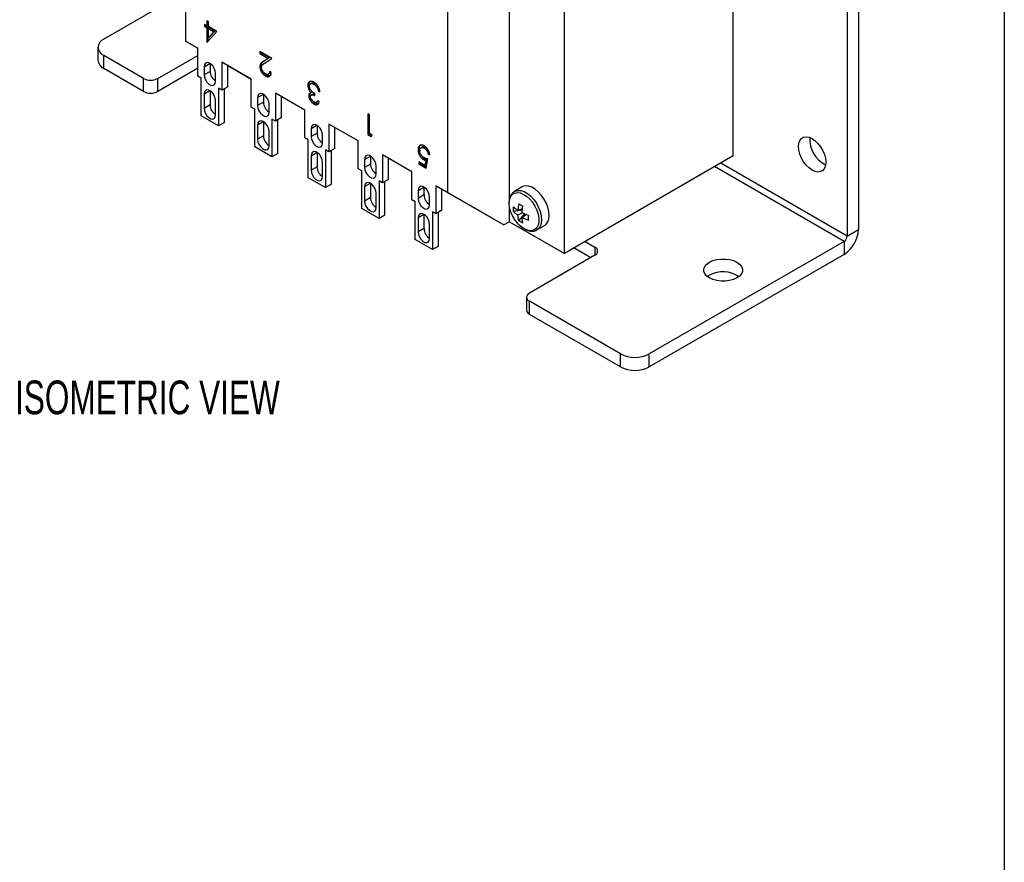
# Model space of a CAD drawing. Header units: inches. Extents: x 0.2 to 10.8, y 0.2 to 8.2.
# Tile 7 of 11: x 8.3 to 10.8, y 3.6 to 5.7. Entities that reach past the tile are written whole.
import ezdxf

# ---------------------------------------------------------------- set-up
doc = ezdxf.new("R2010")
doc.units = ezdxf.units.IN
doc.header["$MEASUREMENT"] = 0
doc.layers.add('TEXT', color=140, linetype='Continuous', lineweight=25)
doc.styles.add('SLDTEXTSTYLE0', font='TXT', dxfattribs={"width": 0.7})

msp = doc.modelspace()

# ---------------------------------------------------------------- linework, layer by layer
for p, q in [((10.3894, 7.0939), (10.3894, 5.1444)), ((10.3616, 7.0778), (10.3616, 5.1283)), ((8.7266, 6.1564), (8.7266, 5.6099)), ((10.0802, 5.3267), (10.0802, 6.0616)), ((9.6626, 5.0856), (9.6626, 5.9536)), ((9.5269, 5.2181), (9.5269, 5.9264)), ((9.3738, 5.7828), (9.3738, 5.2363)), ((8.7266, 5.732), (8.5244, 5.6153)), ((8.7787, 5.6485), (8.7736, 5.6514)), ((8.7736, 5.6514), (8.7736, 5.6462)), ((8.7768, 5.648), (8.7736, 5.6462)), ((8.7736, 5.6462), (8.7787, 5.6432)), ((8.7768, 5.648), (8.7768, 5.6496)), ((8.7819, 5.6451), (8.7768, 5.648)), ((8.7827, 5.658), (8.7787, 5.6602)), ((8.7787, 5.6602), (8.7787, 5.6485)), ((8.7819, 5.6503), (8.7787, 5.6485)), ((8.7819, 5.6503), (8.7819, 5.6584)), ((8.7827, 5.6462), (8.7827, 5.658)), ((8.8036, 5.6341), (8.7827, 5.6462)), ((8.7819, 5.6451), (8.7787, 5.6432)), ((8.7787, 5.6432), (8.7787, 5.6079)), ((8.7795, 5.6074), (8.8036, 5.6341)), ((8.7819, 5.6101), (8.7819, 5.6451)), ((8.7859, 5.6428), (8.7827, 5.6409)), ((8.7827, 5.6409), (8.7959, 5.6333)), ((8.7827, 5.6188), (8.7827, 5.6409)), ((8.7959, 5.6333), (8.7827, 5.6188)), ((8.7991, 5.6352), (8.7859, 5.6428)), ((8.7859, 5.6206), (8.7991, 5.6352)), ((8.7959, 5.6333), (8.7991, 5.6352)), ((8.7266, 5.6099), (8.7551, 5.5935)), ((8.7565, 5.5926), (8.7266, 5.6099)), ((8.7813, 5.6094), (8.7787, 5.6079)), ((8.7787, 5.6079), (8.7795, 5.6074)), ((8.7827, 5.6188), (8.7859, 5.6206)), ((8.5098, 5.5949), (8.5098, 5.5628)), ((8.6223, 5.518), (8.5244, 5.5745)), ((8.5244, 5.5424), (8.5244, 5.5745)), ((8.6576, 5.518), (8.7565, 5.5751)), ((8.7565, 5.5927), (8.7551, 5.5935)), ((8.7551, 5.5935), (8.7565, 5.5927)), ((8.7565, 5.5235), (8.7565, 5.5927)), ((8.9396, 5.5674), (8.9096, 5.5847)), ((8.9096, 5.5847), (8.9096, 5.5795)), ((8.9128, 5.5813), (8.9096, 5.5795)), ((8.9096, 5.5795), (8.9302, 5.5676)), ((8.9128, 5.5813), (8.9128, 5.5828)), ((8.9334, 5.5694), (8.9128, 5.5813)), ((8.7722, 5.5469), (8.7864, 5.5551)), ((8.7868, 5.5548), (8.7868, 5.5355)), ((8.8887, 5.5163), (8.8163, 5.5581)), ((8.8163, 5.5581), (8.8163, 5.489)), ((8.831, 5.4974), (8.831, 5.5497)), ((8.831, 5.5496), (8.8887, 5.5163)), ((8.8657, 5.5295), (8.831, 5.5496)), ((8.9134, 5.549), (8.9102, 5.5472)), ((8.9302, 5.5676), (8.9191, 5.5603)), ((8.9223, 5.5622), (8.9191, 5.5603)), ((8.9223, 5.5622), (8.9334, 5.5694)), ((8.9225, 5.5561), (8.9396, 5.5674)), ((8.9334, 5.5694), (8.9302, 5.5676)), ((8.6223, 5.4859), (8.5244, 5.5424)), ((8.7565, 5.543), (8.6576, 5.4859)), ((8.7722, 5.5469), (8.7722, 5.5271)), ((8.7868, 5.5355), (8.7722, 5.5271)), ((8.8006, 5.5107), (8.8006, 5.5304)), ((8.8657, 5.5295), (8.8887, 5.5163)), ((8.9267, 5.5262), (8.9235, 5.5243)), ((8.9309, 5.5286), (8.9341, 5.5304)), ((8.9379, 5.533), (8.934, 5.5353)), ((8.6223, 5.4859), (8.6223, 5.518)), ((8.6576, 5.4859), (8.6576, 5.518)), ((8.765, 5.5186), (8.7565, 5.5235)), ((8.765, 5.4255), (8.765, 5.5186)), ((8.8887, 5.4472), (8.8887, 5.5163)), ((9.0318, 5.5027), (9.0286, 5.5008)), ((9.0385, 5.5064), (9.0353, 5.5046)), ((9.047, 5.5051), (9.0438, 5.5033)), ((8.7722, 5.4797), (8.7864, 5.4879)), ((8.7722, 5.4797), (8.7722, 5.4441)), ((8.7868, 5.4876), (8.7868, 5.4526)), ((8.8163, 5.489), (8.8078, 5.4939)), ((8.8078, 5.4939), (8.8078, 5.4008)), ((8.831, 5.4974), (8.8163, 5.489)), ((8.8224, 5.4093), (8.8224, 5.4925)), ((8.9044, 5.4705), (8.9186, 5.4787)), ((8.919, 5.4785), (8.919, 5.4592)), ((9.021, 5.44), (8.9486, 5.4818)), ((8.9486, 5.4818), (8.9486, 5.4126)), ((9.0341, 5.4775), (9.0309, 5.4756)), ((9.0344, 5.4921), (9.0312, 5.4903)), ((9.036, 5.4831), (9.034, 5.4821)), ((9.0392, 5.485), (9.036, 5.4831)), ((9.0397, 5.4788), (9.0365, 5.477)), ((9.0462, 5.4751), (9.0462, 5.4803)), ((9.0544, 5.4981), (9.0512, 5.4963)), ((9.0579, 5.4891), (9.0546, 5.4872)), ((9.0546, 5.4872), (9.0586, 5.4849)), ((8.7868, 5.4526), (8.7722, 5.4441)), ((8.8006, 5.4277), (8.8006, 5.4632)), ((8.9044, 5.4705), (8.9044, 5.4508)), ((8.919, 5.4592), (8.9044, 5.4508)), ((8.9329, 5.4343), (8.9329, 5.4541)), ((8.9632, 5.4211), (8.9632, 5.4733)), ((9.047, 5.4567), (9.0438, 5.4549)), ((9.0503, 5.4593), (9.0535, 5.4612)), ((9.0569, 5.4604), (9.053, 5.4627)), ((8.8973, 5.4423), (8.8887, 5.4472)), ((8.8973, 5.3492), (8.8973, 5.4423)), ((9.021, 5.3709), (9.021, 5.44)), ((9.181, 5.428), (9.177, 5.4303)), ((9.177, 5.4303), (9.177, 5.3793)), ((9.1802, 5.3811), (9.1802, 5.4285)), ((9.181, 5.3822), (9.181, 5.428)), ((8.8078, 5.4008), (8.765, 5.4255)), ((8.8224, 5.4093), (8.8078, 5.4008)), ((8.9044, 5.4033), (8.9186, 5.4115)), ((8.9044, 5.4033), (8.9044, 5.3678)), ((8.919, 5.4113), (8.919, 5.3762)), ((8.9486, 5.4126), (8.94, 5.4176)), ((8.94, 5.4176), (8.94, 5.3245)), ((8.9632, 5.4211), (8.9486, 5.4126)), ((8.9546, 5.3329), (8.9546, 5.4161)), ((9.1532, 5.3636), (9.0808, 5.4054)), ((9.0808, 5.4054), (9.0808, 5.3363)), ((8.9329, 5.3514), (8.9329, 5.3869)), ((9.0367, 5.3942), (9.0509, 5.4024)), ((9.0367, 5.3942), (9.0367, 5.3744)), ((9.0513, 5.3829), (9.0367, 5.3744)), ((9.0513, 5.4022), (9.0513, 5.3829)), ((9.0954, 5.3447), (9.0954, 5.397)), ((9.1802, 5.3811), (9.177, 5.3793)), ((9.177, 5.3793), (9.1852, 5.3746)), ((9.187, 5.3772), (9.1802, 5.3811)), ((9.1878, 5.3783), (9.181, 5.3822)), ((9.1852, 5.3746), (9.1878, 5.3783)), ((8.919, 5.3762), (8.9044, 5.3678)), ((9.0295, 5.3659), (9.021, 5.3709)), ((9.0295, 5.2728), (9.0295, 5.3659)), ((9.0651, 5.358), (9.0651, 5.3778)), ((9.1532, 5.2945), (9.1532, 5.3636)), ((8.94, 5.3245), (8.8973, 5.3492)), ((8.9546, 5.3329), (8.94, 5.3245)), ((9.0367, 5.327), (9.0509, 5.3352)), ((9.0513, 5.335), (9.0513, 5.2999)), ((9.0808, 5.3363), (9.0722, 5.3413)), ((9.0722, 5.3413), (9.0722, 5.2482)), ((9.0954, 5.3447), (9.0808, 5.3363)), ((9.0869, 5.2566), (9.0869, 5.3398)), ((9.3043, 5.3438), (9.3011, 5.342)), ((9.3043, 5.3438), (9.3052, 5.3381)), ((9.3115, 5.3486), (9.3083, 5.3468)), ((9.3195, 5.3478), (9.3163, 5.346)), ((9.3292, 5.333), (9.326, 5.3312)), ((9.326, 5.3312), (9.33, 5.3289)), ((9.0367, 5.327), (9.0367, 5.2915)), ((9.0651, 5.275), (9.0651, 5.3106)), ((9.1689, 5.3178), (9.1831, 5.3261)), ((9.1689, 5.3178), (9.1689, 5.2981)), ((9.1835, 5.3065), (9.1689, 5.2981)), ((9.1835, 5.3258), (9.1835, 5.3065)), ((9.2854, 5.2873), (9.213, 5.3291)), ((9.213, 5.3291), (9.213, 5.26)), ((9.2277, 5.2684), (9.2277, 5.3207)), ((9.3178, 5.3032), (9.3028, 5.3119)), ((9.3028, 5.3119), (9.3028, 5.3067)), ((9.306, 5.3085), (9.3028, 5.3067)), ((9.3028, 5.3067), (9.3209, 5.2962)), ((9.306, 5.31), (9.306, 5.3085)), ((9.306, 5.3085), (9.3216, 5.2995)), ((9.3182, 5.3191), (9.315, 5.3173)), ((9.3202, 5.3153), (9.3178, 5.3032)), ((9.3234, 5.3171), (9.3202, 5.3153)), ((9.3209, 5.2962), (9.3255, 5.3191)), ((9.3234, 5.3171), (9.3211, 5.3051)), ((10.0802, 5.3267), (9.6626, 5.0856)), ((10.3616, 5.1283), (10.0491, 5.3087)), ((9.0513, 5.2999), (9.0367, 5.2915)), ((9.1617, 5.2896), (9.1532, 5.2945)), ((9.1617, 5.1965), (9.1617, 5.2896)), ((9.1973, 5.2817), (9.1973, 5.3014)), ((9.2854, 5.2182), (9.2854, 5.2873)), ((9.3211, 5.3051), (9.3178, 5.3032)), ((10.3541, 5.1153), (10.0341, 5.3)), ((9.0722, 5.2482), (9.0295, 5.2728)), ((9.0869, 5.2566), (9.0722, 5.2482)), ((9.1689, 5.2507), (9.1831, 5.2589)), ((9.1835, 5.2586), (9.1835, 5.2236)), ((9.213, 5.26), (9.2045, 5.2649)), ((9.2045, 5.2649), (9.2045, 5.1718)), ((9.2277, 5.2684), (9.213, 5.26)), ((9.2191, 5.1803), (9.2191, 5.2635)), ((9.1689, 5.2507), (9.1689, 5.2151)), ((9.1973, 5.1987), (9.1973, 5.2342)), ((9.3011, 5.2415), (9.3153, 5.2497)), ((9.3011, 5.2415), (9.3011, 5.2217)), ((9.3157, 5.2495), (9.3157, 5.2302)), ((9.3453, 5.2528), (9.3738, 5.2363)), ((9.3453, 5.2528), (9.3453, 5.1836)), ((9.3599, 5.2443), (9.3453, 5.2528)), ((9.4845, 5.1724), (9.3599, 5.2443)), ((9.3599, 5.1921), (9.3599, 5.2443)), ((9.3738, 5.2363), (9.513, 5.1559)), ((9.5585, 5.2498), (9.5398, 5.239)), ((9.5398, 5.239), (9.5404, 5.2393)), ((9.1835, 5.2236), (9.1689, 5.2151)), ((9.294, 5.2132), (9.2854, 5.2182)), ((9.294, 5.1202), (9.294, 5.2132)), ((9.3157, 5.2302), (9.3011, 5.2217)), ((9.3296, 5.2053), (9.3296, 5.2251)), ((9.2045, 5.1718), (9.1617, 5.1965)), ((9.3453, 5.1836), (9.3367, 5.1886)), ((9.3367, 5.1886), (9.3367, 5.0955)), ((9.3599, 5.1921), (9.3453, 5.1836)), ((9.3513, 5.1039), (9.3513, 5.1871)), ((9.5269, 5.1639), (9.5269, 5.2031)), ((9.559, 5.1929), (9.537, 5.1893)), ((9.5594, 5.196), (9.5479, 5.1919)), ((9.5582, 5.186), (9.5479, 5.1801)), ((9.2191, 5.1803), (9.2045, 5.1718)), ((9.3011, 5.1743), (9.3153, 5.1825)), ((9.3011, 5.1743), (9.3011, 5.1388)), ((9.3157, 5.1823), (9.3157, 5.1472)), ((9.4845, 5.1724), (9.513, 5.1559)), ((9.5269, 5.1639), (9.513, 5.1559)), ((9.5269, 5.1639), (9.6626, 5.0856)), ((9.5504, 5.166), (9.5646, 5.1833)), ((9.5582, 5.1742), (9.5674, 5.182)), ((9.3157, 5.1472), (9.3011, 5.1388)), ((9.3296, 5.1224), (9.3296, 5.1579)), ((9.5949, 5.1436), (9.5942, 5.1432)), ((9.5949, 5.1436), (9.6136, 5.1544)), ((10.3616, 5.1283), (10.3894, 5.1444)), ((9.3367, 5.0955), (9.294, 5.1202)), ((9.714, 5.1152), (9.7379, 5.1014)), ((10.3541, 5.1153), (9.8724, 4.8372)), ((10.3541, 5.1153), (10.3541, 5.0831)), ((9.3513, 5.1039), (9.3367, 5.0955)), ((9.7277, 5.0751), (9.6861, 5.0991)), ((9.7379, 5.1014), (9.7379, 5.081)), ((9.7379, 5.081), (9.5763, 4.9877)), ((10.3541, 5.0831), (9.8724, 4.805)), ((10.0214, 5.0318), (10.0164, 5.0283)), ((9.569, 4.9775), (9.569, 4.9453)), ((9.8017, 4.8372), (9.5763, 4.9673)), ((9.5763, 4.9351), (9.5763, 4.9673)), ((9.8017, 4.805), (9.5763, 4.9351)), ((9.8017, 4.805), (9.8017, 4.8372)), ((9.8724, 4.805), (9.8724, 4.8372))]:
    msp.add_line(p, q)
at = {"flags": 128}
for points in [[(8.8006, 5.5304), (8.7998, 5.5365), (8.7973, 5.5429), (8.7935, 5.5488), (8.7889, 5.5534), (8.7839, 5.5562), (8.7793, 5.557), (8.7755, 5.5555), (8.773, 5.552), (8.7722, 5.5469)], [(8.7722, 5.5271), (8.773, 5.521), (8.7755, 5.5146), (8.7793, 5.5088), (8.7839, 5.5041), (8.7889, 5.5013), (8.7935, 5.5006), (8.7973, 5.502), (8.7998, 5.5055), (8.8006, 5.5107)], [(8.8006, 5.4632), (8.7998, 5.4694), (8.7973, 5.4757), (8.7935, 5.4816), (8.7889, 5.4862), (8.7839, 5.4891), (8.7793, 5.4898), (8.7755, 5.4883), (8.773, 5.4848), (8.7722, 5.4797)], [(8.9329, 5.4541), (8.932, 5.4602), (8.9295, 5.4666), (8.9258, 5.4724), (8.9211, 5.4771), (8.9162, 5.4799), (8.9115, 5.4806), (8.9077, 5.4792), (8.9053, 5.4756), (8.9044, 5.4705)], [(8.7722, 5.4441), (8.773, 5.438), (8.7755, 5.4317), (8.7793, 5.4258), (8.7839, 5.4212), (8.7889, 5.4183), (8.7935, 5.4176), (8.7973, 5.4191), (8.7998, 5.4226), (8.8006, 5.4277)], [(8.9044, 5.4508), (8.9053, 5.4446), (8.9077, 5.4383), (8.9115, 5.4324), (8.9162, 5.4278), (8.9211, 5.4249), (8.9258, 5.4242), (8.9295, 5.4257), (8.932, 5.4292), (8.9329, 5.4343)], [(8.9329, 5.3869), (8.932, 5.393), (8.9295, 5.3994), (8.9258, 5.4052), (8.9211, 5.4099), (8.9162, 5.4127), (8.9115, 5.4134), (8.9077, 5.412), (8.9053, 5.4084), (8.9044, 5.4033)], [(9.0651, 5.3778), (9.0642, 5.3839), (9.0618, 5.3902), (9.058, 5.3961), (9.0533, 5.4007), (9.0484, 5.4036), (9.0438, 5.4043), (9.04, 5.4028), (9.0375, 5.3993), (9.0367, 5.3942)], [(8.9044, 5.3678), (8.9053, 5.3617), (8.9077, 5.3553), (8.9115, 5.3495), (8.9162, 5.3448), (8.9211, 5.342), (8.9258, 5.3413), (8.9295, 5.3427), (8.932, 5.3463), (8.9329, 5.3514)], [(9.0367, 5.3744), (9.0375, 5.3683), (9.04, 5.3619), (9.0438, 5.3561), (9.0484, 5.3515), (9.0533, 5.3486), (9.058, 5.3479), (9.0618, 5.3494), (9.0642, 5.3529), (9.0651, 5.358)], [(10.2411, 5.3499), (10.242, 5.3581), (10.2445, 5.3649), (10.2485, 5.3699), (10.2538, 5.373), (10.2602, 5.374), (10.2674, 5.3727), (10.2749, 5.3694), (10.2824, 5.3641), (10.2895, 5.3571), (10.2959, 5.3487), (10.3013, 5.3395), (10.3053, 5.3298), (10.3078, 5.3201), (10.3086, 5.3109), (10.3078, 5.3027), (10.3053, 5.2959), (10.3013, 5.2909), (10.2959, 5.2878), (10.2895, 5.2868), (10.2824, 5.2881), (10.2749, 5.2914), (10.2674, 5.2967), (10.2602, 5.3037), (10.2538, 5.3121), (10.2485, 5.3213), (10.2445, 5.3311), (10.242, 5.3407), (10.2411, 5.3499)], [(9.0651, 5.3106), (9.0642, 5.3167), (9.0618, 5.323), (9.058, 5.3289), (9.0533, 5.3335), (9.0484, 5.3364), (9.0438, 5.3371), (9.04, 5.3356), (9.0375, 5.3321), (9.0367, 5.327)], [(9.1973, 5.3014), (9.1965, 5.3075), (9.194, 5.3139), (9.1902, 5.3198), (9.1856, 5.3244), (9.1806, 5.3272), (9.176, 5.328), (9.1722, 5.3265), (9.1697, 5.323), (9.1689, 5.3178)], [(9.0367, 5.2915), (9.0375, 5.2853), (9.04, 5.279), (9.0438, 5.2731), (9.0484, 5.2685), (9.0533, 5.2656), (9.058, 5.2649), (9.0618, 5.2664), (9.0642, 5.2699), (9.0651, 5.275)], [(9.1689, 5.2981), (9.1697, 5.292), (9.1722, 5.2856), (9.176, 5.2797), (9.1806, 5.2751), (9.1856, 5.2723), (9.1902, 5.2715), (9.194, 5.273), (9.1965, 5.2765), (9.1973, 5.2817)], [(9.1973, 5.2342), (9.1965, 5.2403), (9.194, 5.2467), (9.1902, 5.2526), (9.1856, 5.2572), (9.1806, 5.26), (9.176, 5.2608), (9.1722, 5.2593), (9.1697, 5.2558), (9.1689, 5.2507)], [(9.3296, 5.2251), (9.3287, 5.2312), (9.3262, 5.2376), (9.3225, 5.2434), (9.3178, 5.248), (9.3129, 5.2509), (9.3082, 5.2516), (9.3045, 5.2501), (9.302, 5.2466), (9.3011, 5.2415)], [(9.5265, 5.21), (9.5273, 5.2186), (9.5299, 5.2258), (9.5339, 5.2312), (9.5394, 5.2347), (9.5459, 5.2361), (9.5533, 5.2352), (9.5611, 5.2322), (9.569, 5.2271), (9.5766, 5.2203), (9.5836, 5.212), (9.5896, 5.2026), (9.5944, 5.1925), (9.5978, 5.1823), (9.5995, 5.1724), (9.5995, 5.1633), (9.5978, 5.1553), (9.5944, 5.1489), (9.5896, 5.1444), (9.5836, 5.142), (9.5766, 5.1418), (9.569, 5.1437), (9.5611, 5.1478), (9.5533, 5.1538), (9.5459, 5.1614), (9.5394, 5.1703), (9.5339, 5.1801), (9.5299, 5.1903), (9.5273, 5.2004), (9.5265, 5.21)], [(9.5404, 5.2393), (9.5413, 5.2398), (9.5478, 5.2415), (9.5553, 5.241), (9.5633, 5.2384), (9.5714, 5.2337), (9.5794, 5.2271), (9.5868, 5.219), (9.5934, 5.2097), (9.5989, 5.1995), (9.6029, 5.189), (9.6055, 5.1786), (9.6063, 5.1688), (9.6055, 5.1599), (9.6029, 5.1524), (9.5989, 5.1466), (9.5949, 5.1436)], [(9.6136, 5.1544), (9.6176, 5.1575), (9.6217, 5.1633), (9.6242, 5.1707), (9.6251, 5.1796), (9.6242, 5.1895), (9.6217, 5.1999), (9.6176, 5.2104), (9.6122, 5.2205), (9.6056, 5.2298), (9.5981, 5.238), (9.5902, 5.2445), (9.582, 5.2492), (9.574, 5.2519), (9.5666, 5.2523), (9.56, 5.2506), (9.5585, 5.2498)], [(9.1689, 5.2151), (9.1697, 5.209), (9.1722, 5.2026), (9.176, 5.1968), (9.1806, 5.1922), (9.1856, 5.1893), (9.1902, 5.1886), (9.194, 5.1901), (9.1965, 5.1936), (9.1973, 5.1987)], [(9.3011, 5.2217), (9.302, 5.2156), (9.3045, 5.2093), (9.3082, 5.2034), (9.3129, 5.1988), (9.3178, 5.1959), (9.3225, 5.1952), (9.3262, 5.1967), (9.3287, 5.2002), (9.3296, 5.2053)], [(9.3296, 5.1579), (9.3287, 5.164), (9.3262, 5.1704), (9.3225, 5.1762), (9.3178, 5.1809), (9.3129, 5.1837), (9.3082, 5.1844), (9.3045, 5.183), (9.302, 5.1794), (9.3011, 5.1743)], [(9.3011, 5.1388), (9.302, 5.1327), (9.3045, 5.1263), (9.3082, 5.1205), (9.3129, 5.1158), (9.3178, 5.113), (9.3225, 5.1122), (9.3262, 5.1137), (9.3287, 5.1172), (9.3296, 5.1224)], [(10.0214, 5.0639), (10.0297, 5.0678), (10.0394, 5.0704), (10.0498, 5.0718), (10.0605, 5.0718), (10.0709, 5.0704), (10.0805, 5.0678), (10.0889, 5.0639), (10.0955, 5.0591), (10.1002, 5.0535), (10.1026, 5.0475), (10.1026, 5.0413), (10.1002, 5.0353), (10.0955, 5.0298), (10.0889, 5.0249), (10.0805, 5.0211), (10.0709, 5.0184), (10.0605, 5.017), (10.0498, 5.017), (10.0394, 5.0184), (10.0297, 5.0211), (10.0214, 5.0249), (10.0147, 5.0298), (10.0101, 5.0353), (10.0077, 5.0413), (10.0077, 5.0475), (10.0101, 5.0535), (10.0147, 5.0591), (10.0214, 5.0639)]]:
    msp.add_lwpolyline(points, dxfattribs=at)
for centre, radius, start, end in [((8.5322, 5.5949), 0.0218, 110.7834, 249.2166), ((8.5348, 5.5653), 0.0251, 185.6948, 245.6253), ((8.8173, 5.5367), 0.0305, 182.1676, 236.9218), ((8.6399, 5.5521), 0.0384, 242.6097, 297.3903), ((8.6399, 5.52), 0.0384, 242.6097, 297.3903), ((8.8173, 5.4537), 0.0305, 182.1676, 236.9218), ((8.9495, 5.4603), 0.0305, 182.1676, 236.9218), ((9.0817, 5.384), 0.0305, 182.1676, 236.9218), ((8.9495, 5.3774), 0.0305, 182.1676, 236.9218), ((10.338, 5.3669), 0.0688, 175.6864, 244.3082), ((9.214, 5.3077), 0.0305, 182.1676, 236.9218), ((9.0817, 5.301), 0.0305, 182.1676, 236.9218), ((9.214, 5.2247), 0.0305, 182.1676, 236.9218), ((9.3462, 5.2313), 0.0305, 182.1676, 236.9218), ((9.3462, 5.1484), 0.0305, 182.1676, 236.9218), ((10.3127, 5.1479), 0.0768, 302.6055, 357.3945), ((10.3453, 5.129), 0.0163, 302.6055, 357.3945), ((9.734, 5.0912), 0.0109, 290.7834, 69.2166), ((10.0548, 4.9693), 0.0708, 56.4703, 118.1422), ((9.5802, 4.9775), 0.0109, 110.7834, 249.2166), ((9.5815, 4.9466), 0.0126, 185.6948, 245.6253), ((9.837, 4.9054), 0.0769, 242.6097, 297.3903), ((9.837, 4.8733), 0.0769, 242.6097, 297.3903)]:
    msp.add_arc(centre, radius, start, end)
for points, knots in [([(8.9191, 5.5603), (8.9187, 5.5601), (8.9179, 5.5595), (8.9167, 5.5587), (8.9157, 5.5579), (8.9147, 5.5571), (8.9139, 5.5564), (8.9132, 5.5557), (8.9125, 5.5549), (8.9118, 5.554), (8.9112, 5.5528), (8.9106, 5.5511), (8.9102, 5.5493), (8.9102, 5.5479), (8.9102, 5.5472)], [0, 0, 0, 0, 0.09953, 0.192079, 0.277712, 0.357454, 0.429648, 0.495771, 0.555538, 0.608657, 0.707578, 0.804328, 0.901298, 1, 1, 1, 1]), ([(8.9134, 5.549), (8.9134, 5.5497), (8.9134, 5.5511), (8.9138, 5.553), (8.9144, 5.5547), (8.915, 5.5559), (8.9157, 5.5568), (8.9164, 5.5575), (8.9171, 5.5582), (8.9179, 5.559), (8.9189, 5.5598), (8.9199, 5.5606), (8.9211, 5.5614), (8.9219, 5.5619), (8.9223, 5.5622)], [0, 0, 0, 0, 0.098702, 0.195672, 0.292422, 0.391343, 0.444462, 0.504229, 0.570352, 0.642546, 0.722288, 0.807921, 0.90047, 1, 1, 1, 1]), ([(8.9144, 5.543), (8.9142, 5.5436), (8.9134, 5.5457), (8.9134, 5.5476), (8.9134, 5.549)], [0, 0, 0, 0, 0.258121, 1, 1, 1, 1]), ([(8.9141, 5.5453), (8.9142, 5.5459), (8.9142, 5.5469), (8.9145, 5.5484), (8.915, 5.5497), (8.9156, 5.5506), (8.9162, 5.5514), (8.9167, 5.5519), (8.9174, 5.5525), (8.9182, 5.5532), (8.9191, 5.5539), (8.9201, 5.5546), (8.9213, 5.5554), (8.9221, 5.5559), (8.9225, 5.5561)], [0, 0, 0, 0, 0.088014, 0.174976, 0.2638, 0.355443, 0.406413, 0.465519, 0.533076, 0.609353, 0.693899, 0.787171, 0.889197, 1, 1, 1, 1]), ([(8.9102, 5.5472), (8.9102, 5.5467), (8.9102, 5.5457), (8.9104, 5.5441), (8.9107, 5.5425), (8.9111, 5.5409), (8.9116, 5.5393), (8.9122, 5.5377), (8.913, 5.536), (8.9138, 5.5344), (8.9148, 5.5328), (8.9158, 5.5313), (8.9169, 5.5299), (8.9181, 5.5285), (8.9194, 5.5273), (8.9207, 5.5262), (8.9221, 5.5252), (8.923, 5.5246), (8.9235, 5.5243)], [0, 0, 0, 0, 0.06271, 0.123347, 0.183401, 0.242828, 0.302097, 0.36242, 0.423725, 0.487032, 0.550491, 0.612709, 0.674265, 0.73617, 0.799211, 0.863483, 0.930525, 1, 1, 1, 1]), ([(8.9237, 5.5294), (8.9234, 5.5296), (8.9227, 5.53), (8.9218, 5.5307), (8.9209, 5.5315), (8.92, 5.5323), (8.9192, 5.5332), (8.9184, 5.5342), (8.9176, 5.5353), (8.9169, 5.5364), (8.9163, 5.5376), (8.9157, 5.5387), (8.9152, 5.5398), (8.9148, 5.541), (8.9145, 5.5421), (8.9143, 5.5432), (8.9142, 5.5443), (8.9141, 5.545), (8.9141, 5.5453)], [0, 0, 0, 0, 0.068027, 0.133505, 0.19695, 0.26027, 0.322741, 0.384982, 0.448465, 0.513424, 0.578224, 0.640011, 0.700094, 0.760067, 0.819012, 0.877878, 0.938035, 1, 1, 1, 1]), ([(8.9267, 5.5262), (8.9251, 5.5273), (8.9221, 5.5293), (8.9191, 5.5327), (8.9181, 5.5346), (8.9179, 5.5349)], [0, 0, 0, 0, 0.51621, 0.93064, 1, 1, 1, 1]), ([(8.9235, 5.5243), (8.924, 5.524), (8.925, 5.5235), (8.9264, 5.5229), (8.9278, 5.5225), (8.9291, 5.5223), (8.9303, 5.5222), (8.9315, 5.5224), (8.9326, 5.5227), (8.9337, 5.5232), (8.9346, 5.5239), (8.9355, 5.5247), (8.9362, 5.5257), (8.9368, 5.5269), (8.9373, 5.5282), (8.9376, 5.5296), (8.9379, 5.5312), (8.9379, 5.5324), (8.9379, 5.533)], [0, 0, 0, 0, 0.06445, 0.126725, 0.187421, 0.247417, 0.306749, 0.366595, 0.427749, 0.490235, 0.553031, 0.614805, 0.676505, 0.738096, 0.801021, 0.864897, 0.931209, 1, 1, 1, 1]), ([(8.934, 5.5353), (8.9339, 5.5349), (8.9339, 5.534), (8.9336, 5.5329), (8.9334, 5.5318), (8.933, 5.5309), (8.9325, 5.5301), (8.932, 5.5294), (8.9314, 5.5289), (8.9308, 5.5284), (8.9301, 5.5281), (8.9293, 5.5279), (8.9285, 5.5279), (8.9276, 5.528), (8.9267, 5.5281), (8.9257, 5.5284), (8.9247, 5.5289), (8.9241, 5.5292), (8.9237, 5.5294)], [0, 0, 0, 0, 0.073648, 0.143686, 0.210962, 0.275557, 0.338064, 0.399311, 0.4594, 0.51934, 0.579024, 0.637809, 0.695959, 0.754122, 0.813113, 0.873453, 0.935561, 1, 1, 1, 1]), ([(8.9368, 5.5251), (8.9356, 5.5247), (8.9333, 5.5237), (8.9295, 5.5246), (8.9273, 5.5258), (8.9267, 5.5262)], [0, 0, 0, 0, 0.4056629, 0.8358, 1, 1, 1, 1]), ([(8.9341, 5.5305), (8.9347, 5.5309), (8.9358, 5.5316), (8.9363, 5.5331), (8.9365, 5.5338)], [0, 0, 0, 0, 0.526495, 1, 1, 1, 1]), ([(9.0439, 5.5085), (9.0432, 5.5089), (9.0418, 5.5096), (9.0398, 5.5104), (9.0379, 5.5108), (9.0361, 5.5109), (9.0344, 5.5107), (9.0329, 5.5101), (9.0317, 5.5092), (9.0306, 5.508), (9.0297, 5.5065), (9.0291, 5.5048), (9.0287, 5.5029), (9.0286, 5.5015), (9.0286, 5.5008)], [0, 0, 0, 0, 0.090252, 0.177522, 0.262564, 0.346964, 0.430315, 0.512398, 0.593965, 0.677391, 0.760381, 0.841078, 0.920352, 1, 1, 1, 1]), ([(9.0286, 5.5008), (9.0286, 5.5004), (9.0286, 5.4996), (9.0287, 5.4983), (9.0289, 5.497), (9.0292, 5.4957), (9.0296, 5.4944), (9.0301, 5.493), (9.0306, 5.4916), (9.031, 5.4907), (9.0312, 5.4903)], [0, 0, 0, 0, 0.127125, 0.252904, 0.376014, 0.498288, 0.621888, 0.745827, 0.871864, 1, 1, 1, 1]), ([(9.0318, 5.5027), (9.032, 5.5045), (9.0325, 5.5082), (9.0343, 5.5112), (9.0359, 5.5116), (9.036, 5.5116)], [0, 0, 0, 0, 0.474852, 0.951473, 1, 1, 1, 1]), ([(9.0344, 5.4921), (9.0342, 5.4926), (9.0338, 5.4935), (9.0333, 5.4948), (9.0328, 5.4962), (9.0324, 5.4975), (9.0321, 5.4989), (9.0319, 5.5002), (9.0318, 5.5014), (9.0318, 5.5023), (9.0318, 5.5027)], [0, 0, 0, 0, 0.128136, 0.254173, 0.378112, 0.501712, 0.623986, 0.747096, 0.872875, 1, 1, 1, 1]), ([(9.0326, 5.499), (9.0326, 5.4993), (9.0326, 5.5), (9.0327, 5.501), (9.033, 5.5019), (9.0333, 5.5026), (9.0337, 5.5033), (9.0343, 5.5039), (9.0349, 5.5044), (9.0356, 5.5048), (9.0364, 5.5051), (9.0373, 5.5052), (9.0382, 5.5053), (9.0392, 5.5051), (9.0403, 5.5049), (9.0414, 5.5045), (9.0426, 5.504), (9.0434, 5.5035), (9.0438, 5.5033)], [0, 0, 0, 0, 0.05654, 0.112156, 0.167356, 0.222413, 0.278536, 0.335925, 0.39565, 0.458239, 0.521931, 0.585036, 0.649402, 0.71424, 0.781597, 0.851248, 0.923928, 1, 1, 1, 1]), ([(9.047, 5.5051), (9.0455, 5.5059), (9.0428, 5.5072), (9.0398, 5.5073), (9.0388, 5.5065), (9.0386, 5.5063)], [0, 0, 0, 0, 0.496616, 0.874736, 1, 1, 1, 1]), ([(9.0438, 5.5033), (9.0442, 5.5031), (9.0449, 5.5026), (9.0459, 5.5019), (9.0469, 5.5011), (9.0479, 5.5003), (9.0488, 5.4994), (9.0496, 5.4984), (9.0504, 5.4974), (9.0509, 5.4966), (9.0512, 5.4963)], [0, 0, 0, 0, 0.138687, 0.271392, 0.399873, 0.524096, 0.644337, 0.763822, 0.881729, 1, 1, 1, 1]), ([(9.0586, 5.4849), (9.0585, 5.4856), (9.0583, 5.4869), (9.0579, 5.4888), (9.0574, 5.4907), (9.0568, 5.4925), (9.0561, 5.4942), (9.0553, 5.4959), (9.0545, 5.4975), (9.0536, 5.4991), (9.0526, 5.5006), (9.0515, 5.502), (9.0504, 5.5033), (9.0492, 5.5045), (9.0479, 5.5056), (9.0466, 5.5067), (9.0453, 5.5076), (9.0443, 5.5082), (9.0439, 5.5085)], [0, 0, 0, 0, 0.073705, 0.143654, 0.210872, 0.275144, 0.337494, 0.398261, 0.457757, 0.51683, 0.575458, 0.633602, 0.691452, 0.749908, 0.809623, 0.871037, 0.934459, 1, 1, 1, 1]), ([(9.0515, 5.5017), (9.0504, 5.5027), (9.0489, 5.504), (9.0474, 5.5049), (9.047, 5.5051)], [0, 0, 0, 0, 0.764058, 1, 1, 1, 1]), ([(9.0325, 5.4813), (9.0324, 5.4811), (9.032, 5.4807), (9.0316, 5.4798), (9.0311, 5.4786), (9.0309, 5.4772), (9.0309, 5.4761), (9.0309, 5.4756)], [0, 0, 0, 0, 0.0652384, 0.1846805, 0.3047023, 0.4272431, 0.5553106, 0.5553106, 0.5553106, 0.5553106]), ([(9.0309, 5.4756), (9.0309, 5.475), (9.0309, 5.4739), (9.0312, 5.4721), (9.0318, 5.4701), (9.0325, 5.4681), (9.0334, 5.4661), (9.0345, 5.4642), (9.0358, 5.4623), (9.0372, 5.4605), (9.0387, 5.4588), (9.0404, 5.4573), (9.042, 5.456), (9.0432, 5.4553), (9.0438, 5.4549)], [0, 0, 0, 0, 0.075988, 0.151674, 0.229179, 0.309803, 0.391886, 0.474253, 0.558114, 0.645369, 0.733907, 0.82146, 0.909746, 1, 1, 1, 1]), ([(9.0312, 5.4903), (9.0315, 5.4896), (9.0322, 5.4883), (9.0333, 5.4865), (9.0346, 5.4847), (9.0355, 5.4837), (9.036, 5.4831)], [0, 0, 0, 0, 0.249709, 0.496991, 0.74612, 1, 1, 1, 1]), ([(9.0462, 5.4803), (9.0457, 5.4806), (9.0449, 5.4812), (9.0437, 5.482), (9.0425, 5.4828), (9.0415, 5.4836), (9.0405, 5.4843), (9.0397, 5.4851), (9.0389, 5.4858), (9.038, 5.4867), (9.037, 5.4879), (9.0359, 5.4894), (9.0349, 5.491), (9.0341, 5.4927), (9.0334, 5.4943), (9.0329, 5.496), (9.0326, 5.4975), (9.0326, 5.4985), (9.0326, 5.499)], [0, 0, 0, 0, 0.070672, 0.137142, 0.198508, 0.255312, 0.308108, 0.355945, 0.400116, 0.43977, 0.514023, 0.586164, 0.65712, 0.728766, 0.798965, 0.866515, 0.933091, 1, 1, 1, 1]), ([(9.0341, 5.4775), (9.0341, 5.479), (9.0343, 5.4815), (9.0356, 5.4827), (9.0361, 5.4832)], [0, 0, 0, 0, 0.629911, 1, 1, 1, 1]), ([(9.0348, 5.4731), (9.0345, 5.4741), (9.0341, 5.4756), (9.0341, 5.477), (9.0341, 5.4775)], [0, 0, 0, 0, 0.66219, 1, 1, 1, 1]), ([(9.0348, 5.4733), (9.0348, 5.4737), (9.0349, 5.4744), (9.0351, 5.4753), (9.0355, 5.4761), (9.0361, 5.4767), (9.0368, 5.4772), (9.0377, 5.4775), (9.0388, 5.4776), (9.0401, 5.4774), (9.0415, 5.4772), (9.043, 5.4767), (9.0445, 5.476), (9.0456, 5.4754), (9.0462, 5.4751)], [0, 0, 0, 0, 0.063304, 0.125941, 0.189323, 0.25633, 0.327065, 0.403838, 0.48835, 0.582426, 0.681973, 0.784213, 0.889834, 1, 1, 1, 1]), ([(9.0462, 5.4781), (9.0451, 5.4786), (9.0429, 5.4796), (9.0406, 5.4796), (9.0398, 5.4789), (9.0398, 5.4788)], [0, 0, 0, 0, 0.458293, 0.949736, 1, 1, 1, 1]), ([(9.0512, 5.4963), (9.0514, 5.496), (9.0518, 5.4954), (9.0523, 5.4944), (9.0528, 5.4934), (9.0532, 5.4922), (9.0536, 5.4911), (9.054, 5.4898), (9.0543, 5.4886), (9.0545, 5.4877), (9.0546, 5.4872)], [0, 0, 0, 0, 0.104675, 0.213878, 0.328473, 0.44784, 0.574034, 0.708684, 0.85023, 1, 1, 1, 1]), ([(9.0437, 5.4602), (9.0434, 5.4604), (9.0428, 5.4607), (9.0419, 5.4614), (9.041, 5.462), (9.0402, 5.4628), (9.0394, 5.4636), (9.0387, 5.4644), (9.038, 5.4653), (9.0373, 5.4662), (9.0367, 5.4671), (9.0362, 5.4681), (9.0358, 5.469), (9.0354, 5.4699), (9.0352, 5.4708), (9.035, 5.4716), (9.0348, 5.4725), (9.0348, 5.473), (9.0348, 5.4733)], [0, 0, 0, 0, 0.075072, 0.147677, 0.217498, 0.284969, 0.351483, 0.416689, 0.481138, 0.545824, 0.609005, 0.669091, 0.726699, 0.781924, 0.836753, 0.890034, 0.944725, 1, 1, 1, 1]), ([(9.047, 5.4567), (9.0451, 5.458), (9.0426, 5.4596), (9.0405, 5.4624), (9.04, 5.4631)], [0, 0, 0, 0, 0.740114, 1, 1, 1, 1]), ([(9.053, 5.4627), (9.0528, 5.4624), (9.0526, 5.4619), (9.0521, 5.4612), (9.0517, 5.4606), (9.0512, 5.46), (9.0507, 5.4596), (9.0502, 5.4593), (9.0497, 5.459), (9.0489, 5.4588), (9.0479, 5.4587), (9.0466, 5.4589), (9.0452, 5.4594), (9.0442, 5.4599), (9.0437, 5.4602)], [0, 0, 0, 0, 0.079943, 0.155331, 0.226366, 0.294702, 0.359396, 0.420552, 0.479182, 0.536234, 0.648184, 0.760315, 0.877288, 1, 1, 1, 1]), ([(9.0438, 5.4549), (9.0442, 5.4547), (9.0449, 5.4542), (9.0461, 5.4538), (9.0472, 5.4534), (9.0483, 5.4531), (9.0493, 5.453), (9.0503, 5.453), (9.0512, 5.4532), (9.0521, 5.4534), (9.053, 5.4538), (9.0538, 5.4544), (9.0545, 5.4551), (9.0551, 5.4559), (9.0557, 5.4568), (9.0562, 5.4579), (9.0566, 5.4591), (9.0568, 5.4599), (9.0569, 5.4604)], [0, 0, 0, 0, 0.062835, 0.123746, 0.183573, 0.242729, 0.301378, 0.359848, 0.419006, 0.479175, 0.539884, 0.601255, 0.663111, 0.726043, 0.791015, 0.858023, 0.927375, 1, 1, 1, 1]), ([(9.0542, 5.4551), (9.053, 5.455), (9.0508, 5.4548), (9.0482, 5.4561), (9.047, 5.4567)], [0, 0, 0, 0, 0.511772, 1, 1, 1, 1]), ([(9.3043, 5.3438), (9.3046, 5.3462), (9.305, 5.3503), (9.3071, 5.3537), (9.3087, 5.3542), (9.3089, 5.3542)], [0, 0, 0, 0, 0.518917, 0.927232, 1, 1, 1, 1]), ([(9.3165, 5.3511), (9.3162, 5.3513), (9.3154, 5.3517), (9.3144, 5.3522), (9.3133, 5.3526), (9.3123, 5.353), (9.3113, 5.3532), (9.3104, 5.3534), (9.3095, 5.3535), (9.3086, 5.3534), (9.3077, 5.3533), (9.307, 5.3531), (9.3062, 5.3528), (9.3055, 5.3525), (9.3048, 5.352), (9.3042, 5.3515), (9.3036, 5.3508), (9.3031, 5.3501), (9.3027, 5.3493), (9.3022, 5.3485), (9.3019, 5.3475), (9.3016, 5.3466), (9.3014, 5.3455), (9.3012, 5.3444), (9.3011, 5.3432), (9.3011, 5.3424), (9.3011, 5.342)], [0, 0, 0, 0, 0.045086, 0.089255, 0.132243, 0.17425, 0.215459, 0.256062, 0.296449, 0.336771, 0.376906, 0.416433, 0.456138, 0.495926, 0.535754, 0.576076, 0.617285, 0.659151, 0.701562, 0.743702, 0.785445, 0.827446, 0.869882, 0.912566, 0.955986, 1, 1, 1, 1]), ([(9.3011, 5.342), (9.3011, 5.3414), (9.3012, 5.3402), (9.3013, 5.3384), (9.3016, 5.3366), (9.3021, 5.3348), (9.3026, 5.333), (9.3033, 5.3312), (9.3041, 5.3295), (9.305, 5.3277), (9.306, 5.326), (9.3071, 5.3245), (9.3083, 5.323), (9.3095, 5.3216), (9.3108, 5.3204), (9.3121, 5.3192), (9.3136, 5.3182), (9.3145, 5.3176), (9.315, 5.3173)], [0, 0, 0, 0, 0.068955, 0.135222, 0.199238, 0.26174, 0.322744, 0.383933, 0.444896, 0.507119, 0.569232, 0.629629, 0.689185, 0.748719, 0.809106, 0.870606, 0.934192, 1, 1, 1, 1]), ([(9.3051, 5.3395), (9.3051, 5.34), (9.3051, 5.3408), (9.3053, 5.3421), (9.3055, 5.3432), (9.3059, 5.3441), (9.3064, 5.345), (9.3069, 5.3458), (9.3076, 5.3464), (9.3084, 5.3469), (9.3092, 5.3473), (9.3101, 5.3475), (9.311, 5.3476), (9.312, 5.3475), (9.313, 5.3474), (9.3141, 5.347), (9.3152, 5.3466), (9.3159, 5.3462), (9.3163, 5.346)], [0, 0, 0, 0, 0.06671, 0.130913, 0.19326, 0.254908, 0.316089, 0.377705, 0.440242, 0.504053, 0.568301, 0.630339, 0.691695, 0.751784, 0.81232, 0.873575, 0.935793, 1, 1, 1, 1]), ([(9.3157, 5.3221), (9.3153, 5.3223), (9.3146, 5.3228), (9.3135, 5.3236), (9.3124, 5.3245), (9.3114, 5.3254), (9.3104, 5.3264), (9.3096, 5.3274), (9.3087, 5.3285), (9.308, 5.3297), (9.3073, 5.3309), (9.3067, 5.3321), (9.3062, 5.3333), (9.3058, 5.3346), (9.3055, 5.3358), (9.3052, 5.337), (9.3051, 5.3383), (9.3051, 5.3391), (9.3051, 5.3395)], [0, 0, 0, 0, 0.072963, 0.141945, 0.208532, 0.272587, 0.335035, 0.395882, 0.4567, 0.517313, 0.577339, 0.63623, 0.69437, 0.752784, 0.81164, 0.872084, 0.934649, 1, 1, 1, 1]), ([(9.3195, 5.3478), (9.3181, 5.3485), (9.3152, 5.3497), (9.3125, 5.3495), (9.3116, 5.3486), (9.3115, 5.3486)], [0, 0, 0, 0, 0.493873, 0.964178, 1, 1, 1, 1]), ([(9.3163, 5.346), (9.3167, 5.3457), (9.3175, 5.3453), (9.3186, 5.3444), (9.3197, 5.3434), (9.3208, 5.3422), (9.3218, 5.341), (9.3227, 5.3398), (9.3235, 5.3385), (9.3242, 5.3372), (9.3248, 5.3358), (9.3254, 5.3343), (9.3258, 5.3328), (9.3259, 5.3317), (9.326, 5.3312)], [0, 0, 0, 0, 0.084794, 0.168742, 0.253267, 0.338489, 0.422631, 0.503491, 0.581382, 0.65782, 0.735623, 0.818006, 0.905313, 1, 1, 1, 1]), ([(9.33, 5.3289), (9.3299, 5.3295), (9.3298, 5.3306), (9.3295, 5.3322), (9.3291, 5.3339), (9.3286, 5.3355), (9.328, 5.3371), (9.3273, 5.3387), (9.3265, 5.3403), (9.3256, 5.3418), (9.3247, 5.3433), (9.3237, 5.3447), (9.3226, 5.346), (9.3215, 5.3472), (9.3203, 5.3484), (9.3191, 5.3494), (9.3178, 5.3503), (9.317, 5.3508), (9.3165, 5.3511)], [0, 0, 0, 0, 0.067653, 0.133197, 0.197015, 0.259289, 0.321332, 0.382658, 0.444117, 0.506477, 0.568385, 0.629234, 0.689363, 0.749276, 0.809764, 0.871292, 0.934579, 1, 1, 1, 1]), ([(9.325, 5.3428), (9.3244, 5.3436), (9.3227, 5.3457), (9.3207, 5.347), (9.3195, 5.3478)], [0, 0, 0, 0, 0.3883588, 1, 1, 1, 1]), ([(9.31, 5.327), (9.3106, 5.3262), (9.3122, 5.3236), (9.3152, 5.321), (9.3175, 5.3196), (9.3182, 5.3191)], [0, 0, 0, 0, 0.232038, 0.734997, 1, 1, 1, 1]), ([(9.315, 5.3173), (9.3154, 5.3171), (9.3162, 5.3166), (9.3175, 5.3161), (9.3189, 5.3156), (9.3198, 5.3154), (9.3202, 5.3153)], [0, 0, 0, 0, 0.226027, 0.467099, 0.724932, 1, 1, 1, 1]), ([(9.3255, 5.3191), (9.325, 5.3192), (9.3241, 5.3193), (9.3228, 5.3195), (9.3215, 5.3198), (9.3202, 5.3202), (9.319, 5.3206), (9.3179, 5.321), (9.3168, 5.3215), (9.3161, 5.3219), (9.3157, 5.3221)], [0, 0, 0, 0, 0.149642, 0.291099, 0.426212, 0.553498, 0.6749, 0.788977, 0.897797, 1, 1, 1, 1]), ([(9.3182, 5.3191), (9.3186, 5.3189), (9.3195, 5.3185), (9.3207, 5.3179), (9.3221, 5.3175), (9.323, 5.3172), (9.3234, 5.3171)], [0, 0, 0, 0, 0.226027, 0.467099, 0.724932, 1, 1, 1, 1]), ([(9.5406, 5.2392), (9.5396, 5.2387), (9.5364, 5.2372), (9.5324, 5.2328), (9.5289, 5.2266), (9.5269, 5.2196), (9.5262, 5.2144), (9.5263, 5.2115), (9.5263, 5.2113)], [0, 0, 0, 0, 0.10779, 0.340959, 0.555308, 0.770457, 0.980145, 1, 1, 1, 1]), ([(9.541, 5.1681), (9.5416, 5.1671), (9.5431, 5.1648), (9.5462, 5.1609), (9.5503, 5.1564), (9.5554, 5.1517), (9.5608, 5.1476), (9.5667, 5.1442), (9.5728, 5.1417), (9.5791, 5.1403), (9.5853, 5.1403), (9.5904, 5.1412), (9.5931, 5.1428), (9.5939, 5.1433)], [0, 0, 0, 0, 0.05002, 0.107112, 0.200935, 0.296829, 0.398371, 0.503034, 0.610195, 0.719288, 0.830314, 0.944319, 1, 1, 1, 1])]:
    msp.add_open_spline(points, degree=3, knots=knots)
for points in [[(9.5504, 5.2083), (9.5491, 5.2027), (9.5483, 5.1972), (9.5479, 5.1919)], [(9.5504, 5.2083), (9.5535, 5.2065), (9.5567, 5.2046), (9.5602, 5.2027)], [(9.537, 5.1893), (9.5367, 5.193), (9.5367, 5.1967), (9.537, 5.2005)], [(9.5479, 5.1919), (9.5438, 5.1946), (9.5402, 5.1975), (9.537, 5.2005)], [(9.537, 5.1893), (9.5402, 5.186), (9.5438, 5.1829), (9.5479, 5.1801)], [(9.5582, 5.186), (9.5585, 5.1914), (9.5591, 5.1969), (9.5602, 5.2027)], [(9.5736, 5.1794), (9.5681, 5.1814), (9.563, 5.1836), (9.5582, 5.186)], [(9.5504, 5.166), (9.5491, 5.1704), (9.5483, 5.1751), (9.5479, 5.1801)], [(9.5602, 5.1604), (9.5567, 5.162), (9.5535, 5.1639), (9.5504, 5.166)], [(9.5602, 5.1604), (9.5591, 5.1646), (9.5585, 5.1692), (9.5582, 5.1742)], [(9.5582, 5.1742), (9.563, 5.1718), (9.5681, 5.1698), (9.5736, 5.1682)], [(9.5736, 5.1794), (9.5735, 5.1755), (9.5735, 5.1717), (9.5736, 5.1682)]]:
    msp.add_open_spline(points, degree=3)
at = {"layer": 'TEXT'}
msp.add_line((10.75, 8.25), (10.75, 0.25), dxfattribs=at)

# ---------------------------------------------------------------- texts
at = {"layer": 'TEXT', "insert": (8.3049, 4.7715), "char_height": 0.083333, "attachment_point": 1, "style": 'SLDTEXTSTYLE0'}
msp.add_mtext('ISOMETRIC VIEW', dxfattribs=at)

doc.saveas('drawing.dxf')
